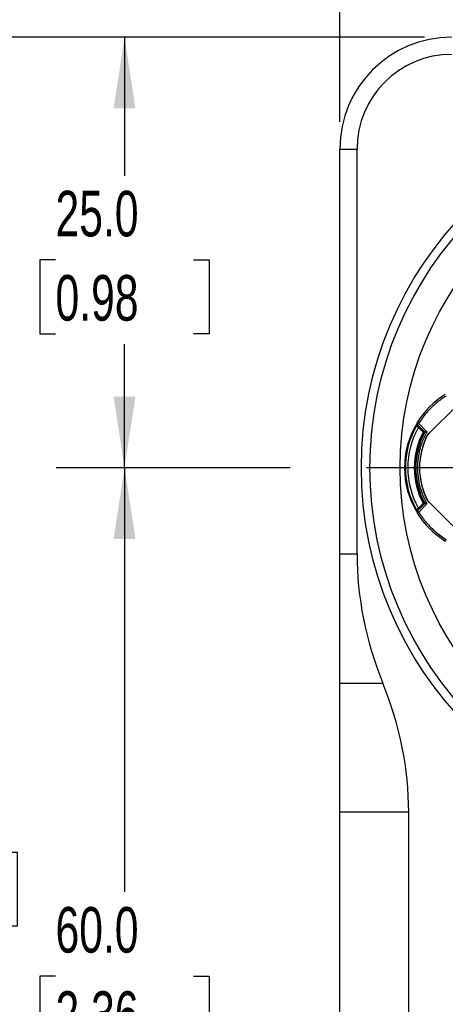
# Model space of a CAD drawing. Header units: millimetres. Extents: x 8 to 341, y 8 to 262.
# Tile 10 of 30: x 54 to 79, y 161 to 218. Entities that reach past the tile are written whole.
import ezdxf

# ---------------------------------------------------------------- set-up
doc = ezdxf.new("R2010")
doc.units = ezdxf.units.MM
doc.header["$LTSCALE"] = 1.25
doc.linetypes.add('CENTERX2', pattern=[20.32, 12.7, -2.54, 2.54, -2.54])
doc.layers.add('CENTER', color=40, linetype='CENTERX2')
doc.layers.add('DIMENSIONS', color=140, linetype='Continuous', lineweight=25)
doc.styles.add('SLDTEXTSTYLE0', font='TXT', dxfattribs={"width": 0.7})
doc.dimstyles.new('SLDDIMSTYLE0', dxfattribs={"dimtxt": 2.69751, "dimasz": 4.1275, "dimexe": 0, "dimexo": 0.0625, "dimgap": 0.674377, "dimtad": 0, "dimtih": 1, "dimtoh": 1, "dimrnd": 1e-09, "dimzin": 12, "dimdsep": 46, "dimtxsty": 'SLDTEXTSTYLE0', "dimsah": 1, "dimcen": 0, "dimadec": 0, "dimazin": 3, "dimtfac": 1, "dimtofl": 0, "dimtmove": 0, "dimatfit": 3, "dimfxl": 0, "dimfrac": 2, "dimtolj": 1, "dimtzin": 12, "dimarcsym": 0})
doc.dimstyles.new('SLDDIMSTYLE2', dxfattribs={"dimtxt": 2.69751, "dimasz": 4.1275, "dimexe": 0, "dimexo": 0.0625, "dimgap": 0.674377, "dimtad": 0, "dimtih": 1, "dimtoh": 1, "dimrnd": 1e-09, "dimzin": 4, "dimdsep": 46, "dimtxsty": 'SLDTEXTSTYLE0', "dimsah": 1, "dimcen": 0.09, "dimadec": 0, "dimazin": 1, "dimtfac": 1, "dimtofl": 0, "dimtmove": 0, "dimatfit": 3, "dimfxl": 0, "dimfrac": 2, "dimtolj": 1, "dimtzin": 12, "dimarcsym": 0})
doc.dimstyles.new('SLDDIMSTYLE4', dxfattribs={"dimtxt": 2.69751, "dimasz": 4.1275, "dimexe": 0, "dimexo": 0.0625, "dimgap": 0.674377, "dimtad": 0, "dimtih": 1, "dimtoh": 1, "dimrnd": 1e-09, "dimzin": 12, "dimdsep": 46, "dimtxsty": 'SLDTEXTSTYLE0', "dimsah": 1, "dimcen": 0.09, "dimadec": 0, "dimazin": 3, "dimtfac": 1, "dimtofl": 0, "dimtmove": 0, "dimatfit": 3, "dimfxl": 0, "dimfrac": 2, "dimtolj": 1, "dimtzin": 12, "dimarcsym": 0})

# ---------------------------------------------------------------- blocks, each defined once
blk = doc.blocks.new('_D_2')
at = {"layer": 'DIMENSIONS'}
for p, q in [((69.635, 191.784), (56.044, 191.784)), ((60.013, 191.784), (60.013, 167.157)), ((56.005, 162.266), (55.099, 162.266)), ((55.099, 162.266), (55.099, 157.978)), ((64.021, 162.266), (64.927, 162.266)), ((64.927, 162.266), (64.927, 157.978)), ((55.099, 157.978), (56.005, 157.978)), ((64.927, 157.978), (64.021, 157.978)), ((60.013, 131.784), (60.013, 157.374)), ((77.425, 131.784), (56.044, 131.784))]:
    blk.add_line(p, q, dxfattribs=at)
for points in [[(60.013, 191.784), (59.378, 187.656), (60.648, 187.656)], [(60.013, 131.784), (60.648, 135.911), (59.378, 135.911)]]:
    blk.add_solid(points, dxfattribs=at)
at = {"layer": 'DIMENSIONS', "char_height": 2.6458, "attachment_point": 1, "style": 'SLDTEXTSTYLE0'}
for s, insert in [('60.0', (56.005, 166.28)), ('2.36', (56.005, 161.389))]:
    blk.add_mtext(s, dxfattribs=dict(at, insert=insert))
blk = doc.blocks.new('_D_3')
at = {"layer": 'DIMENSIONS'}
for p, q in [((77.425, 216.784), (56.044, 216.784)), ((60.013, 216.784), (60.013, 208.739)), ((56.005, 203.847), (55.099, 203.847)), ((55.099, 203.847), (55.099, 199.56)), ((64.021, 203.847), (64.927, 203.847)), ((64.927, 203.847), (64.927, 199.56)), ((55.099, 199.56), (56.005, 199.56)), ((64.927, 199.56), (64.021, 199.56)), ((60.013, 191.784), (60.013, 198.956)), ((69.635, 191.784), (56.044, 191.784))]:
    blk.add_line(p, q, dxfattribs=at)
for points in [[(60.013, 216.784), (59.378, 212.656), (60.648, 212.656)], [(60.013, 191.784), (60.648, 195.911), (59.378, 195.911)]]:
    blk.add_solid(points, dxfattribs=at)
at = {"layer": 'DIMENSIONS', "char_height": 2.6458, "attachment_point": 1, "style": 'SLDTEXTSTYLE0'}
for s, insert in [('25.0', (56.005, 207.862)), ('0.98', (56.005, 202.971))]:
    blk.add_mtext(s, dxfattribs=dict(at, insert=insert))
blk = doc.blocks.new('_D_4')
at = {"layer": 'DIMENSIONS'}
for p, q in [((77.425, 216.784), (31.028, 216.784)), ((34.997, 216.784), (34.997, 180.582)), ((30.989, 175.691), (30.083, 175.691)), ((30.083, 175.691), (30.083, 171.404)), ((39.005, 175.691), (39.911, 175.691)), ((39.911, 175.691), (39.911, 171.404)), ((30.083, 171.404), (30.989, 171.404)), ((39.911, 171.404), (39.005, 171.404)), ((34.997, 118.784), (34.997, 170.8)), ((79.925, 118.784), (31.028, 118.784))]:
    blk.add_line(p, q, dxfattribs=at)
for points in [[(34.997, 216.784), (34.362, 212.656), (35.632, 212.656)], [(34.997, 118.784), (35.632, 122.911), (34.362, 122.911)]]:
    blk.add_solid(points, dxfattribs=at)
at = {"layer": 'DIMENSIONS', "char_height": 2.6458, "attachment_point": 1, "style": 'SLDTEXTSTYLE0'}
for s, insert in [('98.0', (30.989, 179.705)), ('3.86', (30.989, 174.814))]:
    blk.add_mtext(s, dxfattribs=dict(at, insert=insert))
blk = doc.blocks.new('_D_6')
at = {"layer": 'DIMENSIONS'}
for p, q in [((77.425, 216.784), (44.898, 216.784)), ((48.867, 216.784), (48.867, 174.352)), ((44.859, 169.461), (43.953, 169.461)), ((43.953, 169.461), (43.953, 165.174)), ((52.875, 169.461), (53.78, 169.461)), ((53.78, 169.461), (53.78, 165.174)), ((43.953, 165.174), (44.859, 165.174)), ((53.78, 165.174), (52.875, 165.174)), ((48.867, 131.784), (48.867, 164.57)), ((77.425, 131.784), (44.898, 131.784))]:
    blk.add_line(p, q, dxfattribs=at)
for points in [[(48.867, 216.784), (48.232, 212.656), (49.502, 212.656)], [(48.867, 131.784), (49.502, 135.911), (48.232, 135.911)]]:
    blk.add_solid(points, dxfattribs=at)
at = {"layer": 'DIMENSIONS', "char_height": 2.6458, "attachment_point": 1, "style": 'SLDTEXTSTYLE0'}
for s, insert in [('85.0', (44.859, 173.475)), ('3.35', (44.859, 168.584))]:
    blk.add_mtext(s, dxfattribs=dict(at, insert=insert))
blk = doc.blocks.new('_D_7')
at = {"layer": 'DIMENSIONS'}
for p, q in [((72.513, 211.871), (72.513, 230.879)), ((95.013, 217.161), (95.013, 230.879)), ((72.513, 226.91), (76.752, 226.91)), ((80.407, 226.91), (79.501, 226.91)), ((79.501, 226.91), (79.501, 222.623)), ((88.423, 226.91), (89.329, 226.91)), ((89.329, 226.91), (89.329, 222.623)), ((95.013, 226.91), (92.078, 226.91)), ((79.501, 222.623), (80.407, 222.623)), ((89.329, 222.623), (88.423, 222.623))]:
    blk.add_line(p, q, dxfattribs=at)
for points in [[(72.513, 226.91), (76.64, 226.275), (76.64, 227.545)], [(95.013, 226.91), (90.885, 227.545), (90.885, 226.275)]]:
    blk.add_solid(points, dxfattribs=at)
at = {"layer": 'DIMENSIONS', "char_height": 2.6458, "attachment_point": 1, "style": 'SLDTEXTSTYLE0'}
for s, insert in [('22.5', (80.407, 230.925)), ('0.89', (80.407, 226.034))]:
    blk.add_mtext(s, dxfattribs=dict(at, insert=insert))
blk = doc.blocks.new('_D_9')
at = {"layer": 'DIMENSIONS'}
for p, q in [((72.513, 211.871), (72.513, 242.428)), ((117.513, 211.871), (117.513, 242.428)), ((72.513, 238.459), (88.198, 238.459)), ((91.853, 238.459), (90.947, 238.459)), ((90.947, 238.459), (90.947, 234.172)), ((99.869, 238.459), (100.775, 238.459)), ((100.775, 238.459), (100.775, 234.172)), ((117.513, 238.459), (103.524, 238.459)), ((90.947, 234.172), (91.853, 234.172)), ((100.775, 234.172), (99.869, 234.172))]:
    blk.add_line(p, q, dxfattribs=at)
for points in [[(72.513, 238.459), (76.64, 237.824), (76.64, 239.094)], [(117.513, 238.459), (113.385, 239.094), (113.385, 237.824)]]:
    blk.add_solid(points, dxfattribs=at)
at = {"layer": 'DIMENSIONS', "char_height": 2.6458, "attachment_point": 1, "style": 'SLDTEXTSTYLE0'}
for s, insert in [('45.0', (91.853, 242.473)), ('1.77', (91.853, 237.582))]:
    blk.add_mtext(s, dxfattribs=dict(at, insert=insert))
blk = doc.blocks.new('_D_10')
at = {"layer": 'DIMENSIONS'}
for p, q in [((112.983, 202.159), (122.399, 207.595)), ((122.399, 207.595), (125.571, 207.595)), ((127.607, 207.595), (126.701, 207.595)), ((126.701, 207.595), (126.701, 203.308)), ((135.623, 207.595), (136.529, 207.595)), ((136.529, 207.595), (136.529, 203.308)), ((126.701, 203.308), (127.607, 203.308)), ((136.529, 203.308), (135.623, 203.308))]:
    blk.add_line(p, q, dxfattribs=at)
blk.add_solid([(112.983, 202.159), (116.875, 203.672), (116.24, 204.772)], dxfattribs=at)
at = {"layer": 'DIMENSIONS', "char_height": 2.6458, "attachment_point": 1, "style": 'SLDTEXTSTYLE0'}
for s, insert in [('%%c', (125.571, 211.61)), ('41.5', (129.644, 211.61)), ('1.63', (127.607, 206.718))]:
    blk.add_mtext(s, dxfattribs=dict(at, insert=insert))
blk = doc.blocks.new('SW_CENTERMARKSYMBOL_0')
at = {"layer": 'CENTER', "color": 0}
for p, q in [((0, 5.08), (0, 23.79)), ((0, 0), (0, 2.54)), ((-5.08, 0), (-23.79, 0)), ((0, 0), (-2.54, 0)), ((0, 0), (0, -2.54)), ((0, 0), (2.54, 0)), ((5.08, 0), (23.79, 0)), ((0, -5.08), (0, -23.79))]:
    blk.add_line(p, q, dxfattribs=at)

msp = doc.modelspace()

# ---------------------------------------------------------------- linework, layer by layer
for p, q in [((72.513, 210.284), (73.513, 210.284)), ((72.513, 186.784), (72.513, 210.284)), ((73.513, 186.784), (73.513, 210.284)), ((77.683, 193.764), (79.282, 195.363)), ((77.092, 194.355), (77.573, 193.874)), ((77.021, 194.284), (77.448, 193.858)), ((77.35, 193.857), (77.084, 194.124)), ((77.35, 193.857), (77.385, 193.921)), ((77.658, 193.789), (77.683, 193.764)), ((77.618, 193.706), (77.621, 193.703)), ((77.683, 193.764), (77.621, 193.703)), ((77.621, 189.864), (77.618, 189.861)), ((77.683, 189.803), (77.621, 189.864)), ((77.683, 189.803), (77.658, 189.778)), ((79.282, 188.204), (77.683, 189.803)), ((77.448, 189.709), (77.021, 189.282)), ((77.084, 189.443), (77.35, 189.709)), ((77.573, 189.692), (77.092, 189.212)), ((77.385, 189.646), (77.35, 189.709)), ((77.448, 189.709), (77.451, 189.71)), ((72.513, 186.784), (73.513, 186.784)), ((72.513, 179.284), (72.513, 186.784)), ((72.513, 179.284), (75.013, 179.284)), ((72.513, 171.784), (72.513, 179.284)), ((72.513, 138.284), (72.513, 171.784)), ((76.513, 171.784), (72.513, 171.784)), ((76.513, 138.284), (76.513, 171.784))]:
    msp.add_line(p, q)
for radius in [21.25, 20.75, 19]:
    msp.add_circle((95.013, 191.784), radius)
for centre, radius, start, end in [((79.013, 210.284), 6.5, 90, 180), ((79.013, 210.284), 5.5, 90, 180), ((81.263, 191.784), 4.995, 148.6914, 211.3038), ((81.263, 191.783), 4.95, 149.3502, 210.6498), ((81.263, 191.783), 4.945, 149.381, 210.619), ((81.263, 191.783), 4.428, 152.0718, 207.9282), ((81.263, 191.783), 4.378, 151.3268, 208.6731), ((81.263, 191.783), 4.125, 150.9089, 209.091), ((81.263, 191.783), 4.121, 152.19, 207.81)]:
    msp.add_arc(centre, radius, start, end)
for centre, start_param, end_param in [((149.263, 186.784), 3.141593, 3.34093), ((0.763, 171.784), 0, 0.199337)]:
    msp.add_ellipse(centre, major_axis=(75.75, 0), ratio=0.5, start_param=start_param, end_param=end_param)
for points in [[(78.639, 196.039), (77.978, 195.632), (77.414, 195.068), (77.007, 194.408)], [(77.007, 194.408), (76.984, 194.37), (76.99, 194.316), (77.021, 194.284)], [(76.988, 194.257), (76.995, 194.271), (77.002, 194.285), (77.009, 194.299)], [(77.448, 193.858), (77.448, 193.858), (77.449, 193.857), (77.451, 193.857)], [(77.021, 189.282), (76.99, 189.251), (76.984, 189.197), (77.007, 189.159)], [(77.009, 189.268), (77.002, 189.282), (76.995, 189.296), (76.988, 189.309)], [(77.007, 189.159), (77.414, 188.498), (77.978, 187.935), (78.639, 187.527)]]:
    msp.add_open_spline(points, degree=3)
for points, knots in [([(78.691, 195.954), (78.627, 195.913), (78.498, 195.832), (78.313, 195.698), (78.134, 195.557), (77.962, 195.407), (77.76, 195.215), (77.536, 194.972), (77.299, 194.675), (77.161, 194.462), (77.092, 194.355)], [0, 0, 0, 0, 0.100187, 0.200067, 0.299857, 0.399775, 0.500039, 0.666808, 0.833124, 1, 1, 1, 1]), ([(77.007, 194.408), (77.007, 194.408), (77.016, 194.402), (77.048, 194.383), (77.07, 194.369), (77.092, 194.355)], [0, 0, 0, 0, 0.5, 0.5, 1, 1, 1, 1]), ([(77.092, 194.355), (77.074, 194.337), (77.055, 194.318), (77.029, 194.292), (77.021, 194.284), (77.021, 194.284)], [0, 0, 0, 0, 0.5, 0.5, 1, 1, 1, 1]), ([(76.988, 189.309), (76.555, 190.057), (76.323, 190.92), (76.323, 192.647), (76.555, 193.51), (76.988, 194.257)], [0, 0, 0, 0, 0.5, 0.5, 1, 1, 1, 1]), ([(77.084, 189.443), (76.686, 190.154), (76.473, 190.968), (76.473, 192.598), (76.686, 193.413), (77.084, 194.124)], [0, 0, 0, 0, 0.5, 0.5, 1, 1, 1, 1]), ([(77.451, 193.857), (77.106, 193.224), (76.923, 192.504), (76.923, 191.063), (77.106, 190.343), (77.451, 189.71)], [0, 0, 0, 0, 0.5, 0.5, 1, 1, 1, 1]), ([(77.084, 194.124), (77.076, 194.132), (77.048, 194.162), (77.01, 194.206), (76.987, 194.243), (76.987, 194.253), (76.988, 194.257)], [0, 0, 0, 0, 0.144845, 0.49975, 0.775887, 1, 1, 1, 1]), ([(77.573, 193.874), (77.543, 193.821), (77.485, 193.715), (77.406, 193.55), (77.333, 193.383), (77.268, 193.213), (77.211, 193.041), (77.127, 192.749), (77.045, 192.33), (77.01, 191.784), (77.045, 191.237), (77.139, 190.759), (77.265, 190.353), (77.401, 190.014), (77.515, 189.8), (77.573, 189.692)], [0, 0, 0, 0, 0.041793, 0.083439, 0.125014, 0.166596, 0.208263, 0.250091, 0.374996, 0.500028, 0.624934, 0.749966, 0.833386, 0.916524, 1, 1, 1, 1]), ([(77.573, 193.874), (77.562, 193.873), (77.542, 193.87), (77.516, 193.867), (77.49, 193.863), (77.464, 193.859), (77.455, 193.858), (77.451, 193.857)], [0, 0, 0, 0, 0.208883, 0.377542, 0.505877, 0.768692, 1, 1, 1, 1]), ([(77.658, 193.789), (77.655, 193.784), (77.647, 193.768), (77.634, 193.744), (77.624, 193.721), (77.62, 193.71), (77.618, 193.706)], [0, 0, 0, 0, 0.149503, 0.499926, 0.776431, 1, 1, 1, 1]), ([(77.618, 189.861), (77.62, 189.856), (77.624, 189.846), (77.634, 189.823), (77.647, 189.799), (77.655, 189.782), (77.658, 189.778)], [0, 0, 0, 0, 0.22355, 0.500075, 0.850614, 1, 1, 1, 1]), ([(76.988, 189.309), (76.987, 189.312), (76.986, 189.317), (76.994, 189.334), (77.014, 189.366), (77.048, 189.405), (77.076, 189.435), (77.084, 189.443)], [0, 0, 0, 0, 0.143789, 0.310763, 0.501129, 0.855472, 1, 1, 1, 1]), ([(77.092, 189.212), (77.07, 189.198), (77.048, 189.184), (77.016, 189.165), (77.007, 189.159), (77.007, 189.159)], [0, 0, 0, 0, 0.5, 0.5, 1, 1, 1, 1]), ([(77.021, 189.282), (77.021, 189.282), (77.029, 189.275), (77.055, 189.249), (77.074, 189.23), (77.092, 189.212)], [0, 0, 0, 0, 0.5, 0.5, 1, 1, 1, 1]), ([(77.092, 189.212), (77.133, 189.147), (77.215, 189.019), (77.348, 188.834), (77.489, 188.655), (77.639, 188.483), (77.832, 188.281), (78.074, 188.057), (78.372, 187.819), (78.585, 187.682), (78.691, 187.613)], [0, 0, 0, 0, 0.100187, 0.200067, 0.299857, 0.399775, 0.500039, 0.666808, 0.833124, 1, 1, 1, 1]), ([(77.573, 189.692), (77.562, 189.694), (77.541, 189.697), (77.516, 189.7), (77.49, 189.704), (77.464, 189.708), (77.455, 189.709), (77.451, 189.71)], [0, 0, 0, 0, 0.212543, 0.381157, 0.505959, 0.769098, 1, 1, 1, 1]), ([(78.639, 187.527), (78.639, 187.527), (78.644, 187.537), (78.664, 187.568), (78.677, 187.59), (78.691, 187.613)], [0, 0, 0, 0, 0.5, 0.5, 1, 1, 1, 1])]:
    msp.add_open_spline(points, degree=3, knots=knots)

# ---------------------------------------------------------------- block references
at = {"layer": 'CENTER'}
msp.add_blockref('SW_CENTERMARKSYMBOL_0', (95.013, 191.784), dxfattribs=at)

# ---------------------------------------------------------------- dimensions: what is measured, and where the dimension line sits
at = {"layer": 'DIMENSIONS'}
for base, p1, p2, angle, picture, middle in [((117.513, 238.459), (72.513, 210.284), (117.513, 210.284), 0, '_D_9', (95.861, 238.459)), ((34.997, 118.784), (79.013, 216.784), (81.513, 118.784), 270, '_D_4', (34.997, 175.691)), ((48.867, 216.784), (79.013, 131.784), (79.013, 216.784), 270, '_D_6', (48.867, 169.461)), ((60.013, 216.784), (71.223, 191.784), (79.013, 216.784), 90, '_D_3', (60.013, 203.847)), ((60.013, 191.784), (79.013, 131.784), (71.223, 191.784), 90, '_D_2', (60.013, 162.266))]:
    dim = msp.add_linear_dim(base=base, p1=p1, p2=p2, angle=angle, dimstyle='SLDDIMSTYLE2', dxfattribs=at)
    dim.commit()
    dim.dimension.update_dxf_attribs({"geometry": picture, "text_midpoint": middle, "dimtype": 160})
dim = msp.add_linear_dim(base=(95.013, 226.91), p1=(72.513, 210.284), p2=(95.013, 215.574), dimstyle='SLDDIMSTYLE4', dxfattribs=at)
dim.commit()
dim.dimension.update_dxf_attribs({"geometry": '_D_7', "text_midpoint": (84.415, 226.91), "dimtype": 160})
dim = msp.add_diameter_dim_2p(p1=(77.043, 181.409), p2=(112.983, 202.159), dimstyle='SLDDIMSTYLE0', dxfattribs=at)
dim.commit()
dim.dimension.update_dxf_attribs({"geometry": '_D_10', "text_midpoint": (131.615, 207.595), "dimtype": 163})

doc.saveas('drawing.dxf')
